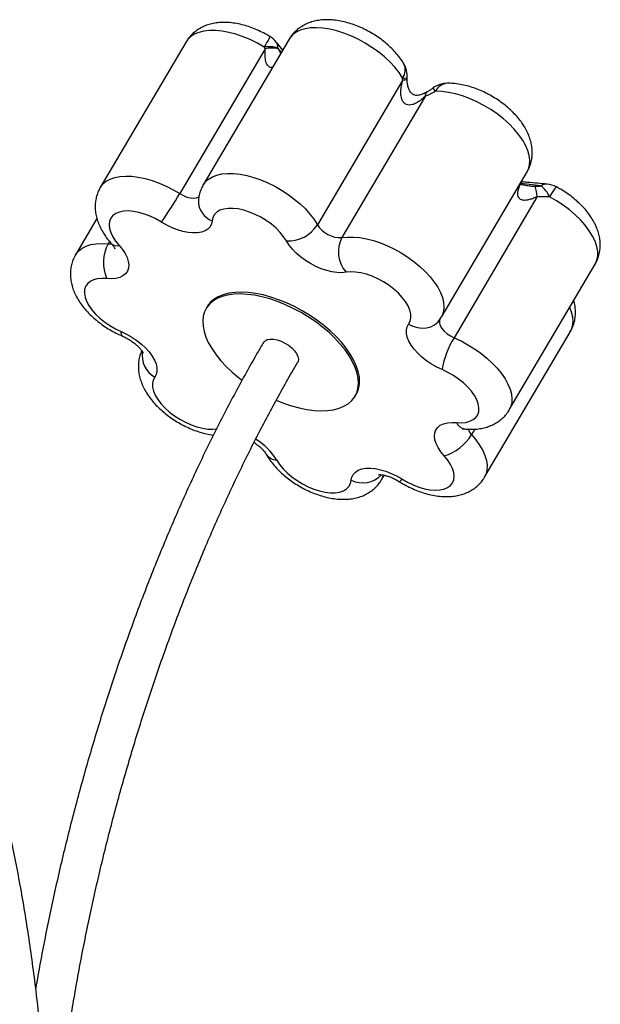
# Paper-space layout '_Trimétrica' of a CAD drawing. Header units: millimetres. Extents: x -1089 to -593, y -1273 to 29.
# Tile 6 of 6: x -828 to -593, y -370 to 29. Entities that reach past the tile are written whole.
import ezdxf

# ---------------------------------------------------------------- set-up
doc = ezdxf.new("R2010")
doc.units = ezdxf.units.MM

psp = doc.layouts.new('_Trimétrica')

# ---------------------------------------------------------------- linework, layer by layer
at = {"color": 7, "linetype": 'Continuous', "lineweight": 25}
for p, q in [((-719.22, 21.01), (-753.98, -37.97)), ((-760.94, 19.92), (-795.7, -39.05)), ((-728.93, 17.1), (-763.49, -41.54)), ((-673.26, 4.49), (-707.82, -54.15)), ((-671.43, 4.94), (-671.4, 5.55)), ((-664.22, -2.25), (-697.88, -59.37)), ((-657.63, -91.62), (-622.88, -32.65)), ((-623.58, -38.15), (-623.38, -38.18)), ((-618.82, -42.76), (-652.48, -99.88)), ((-797.06, -51.59), (-805.74, -66.32)), ((-630.11, -129.1), (-595.36, -70.13)), ((-752.42, -87.31), (-752.86, -88.05)), ((-658.5, -92.92), (-657.66, -91.62)), ((-640.15, -156.37), (-605.4, -97.4)), ((-692.55, -123.59), (-692.12, -122.85)), ((-681.87, -157.46), (-680.75, -155.55))]:
    psp.add_line(p, q, dxfattribs=at)
at = {"color": 8, "linetype": 'Continuous', "lineweight": 25}
for p, q in [((-722.37, 15.66), (-723.87, 17.38)), ((-723.7, 17.04), (-722.62, 15.25)), ((-617.32, -38.41), (-625.29, -37.44)), ((-791.92, -60.91), (-792.47, -61.84)), ((-644.12, -136.91), (-645.42, -139.12))]:
    psp.add_line(p, q, dxfattribs=at)
at = {"color": 8, "linetype": 'Continuous', "lineweight": 25, "flags": 128}
for points in [[(-729.3, 17.79), (-732.11, 19.39), (-734.99, 20.8), (-737.9, 22.01), (-740.8, 23), (-743.65, 23.75), (-746.41, 24.26), (-749.05, 24.51), (-751.52, 24.51), (-753.8, 24.25), (-755.85, 23.74), (-757.64, 22.98), (-759.15, 21.99), (-760.35, 20.78), (-760.94, 19.92)], [(-673.32, 5.27), (-674.76, 7.46), (-676.49, 9.63), (-678.48, 11.77), (-680.7, 13.85), (-683.13, 15.83), (-685.74, 17.69), (-688.47, 19.4), (-691.31, 20.95), (-694.2, 22.3), (-697.11, 23.44), (-700, 24.35), (-702.83, 25.03), (-705.55, 25.45), (-708.14, 25.62), (-710.56, 25.54), (-712.76, 25.2), (-714.73, 24.61), (-716.43, 23.77), (-717.85, 22.71), (-718.96, 21.43), (-719.22, 21.01)], [(-622.88, -32.65), (-622.34, -31.53), (-621.91, -29.87), (-621.81, -28.05), (-622.06, -26.1), (-622.64, -24.05), (-623.56, -21.93), (-624.79, -19.76), (-626.33, -17.57), (-628.14, -15.41), (-630.21, -13.28), (-632.5, -11.23), (-634.99, -9.29), (-637.64, -7.47), (-640.41, -5.81), (-643.27, -4.33), (-646.17, -3.04), (-649.08, -1.98), (-651.95, -1.14), (-654.75, -0.54), (-657.44, -0.2), (-659.98, -0.11)], [(-795.7, -39.05), (-795.62, -38.93), (-794.6, -37.63), (-793.29, -36.53), (-791.68, -35.65), (-789.82, -35.01), (-787.72, -34.6), (-785.41, -34.44), (-782.93, -34.52), (-780.29, -34.85), (-777.55, -35.43), (-774.73, -36.23), (-771.88, -37.26), (-769.03, -38.5), (-766.22, -39.94), (-763.49, -41.54)], [(-753.98, -37.97), (-753.1, -36.78), (-751.84, -35.64), (-750.3, -34.72), (-748.48, -34.03), (-746.43, -33.57), (-744.16, -33.36), (-741.7, -33.4), (-739.09, -33.68), (-736.37, -34.21), (-733.56, -34.97), (-730.72, -35.96), (-727.86, -37.16), (-725.04, -38.56), (-722.29, -40.13), (-719.64, -41.86), (-717.14, -43.73), (-714.81, -45.7), (-712.68, -47.76), (-710.8, -49.87), (-709.16, -52.01), (-707.82, -54.15)], [(-611, -38.83), (-611.04, -38.83), (-611.29, -39.01), (-611.71, -39.52), (-612.28, -40.34), (-612.99, -41.45), (-613.8, -42.79)], [(-763.49, -41.54), (-762.06, -42.33), (-760.59, -42.91), (-759.16, -43.25), (-757.84, -43.35), (-756.72, -43.19), (-755.85, -42.78), (-755.63, -42.6)], [(-595.36, -70.13), (-595.31, -70.04), (-594.64, -68.49), (-594.32, -66.78), (-594.33, -64.92), (-594.69, -62.93), (-595.38, -60.85), (-596.4, -58.71), (-597.73, -56.54), (-599.36, -54.35), (-601.26, -52.2), (-603.4, -50.09), (-605.76, -48.08), (-608.3, -46.17), (-611, -44.4), (-613.8, -42.79)], [(-697.88, -59.37), (-695.65, -59.12), (-693.23, -59.11), (-690.65, -59.34), (-687.94, -59.82), (-685.15, -60.54), (-682.31, -61.48), (-679.45, -62.64), (-676.62, -64), (-673.85, -65.55), (-671.18, -67.25), (-668.65, -69.09), (-666.28, -71.05), (-664.12, -73.09), (-662.18, -75.19), (-660.5, -77.33), (-659.09, -79.47), (-657.98, -81.59), (-657.18, -83.65), (-656.71, -85.64), (-656.56, -87.52), (-656.74, -89.27), (-657.24, -90.86), (-657.63, -91.62)], [(-805.74, -66.32), (-805.49, -65.93), (-804.41, -64.67), (-803.04, -63.61), (-801.38, -62.78), (-799.47, -62.18), (-797.33, -61.82), (-794.98, -61.7), (-792.47, -61.84)], [(-792.47, -61.84), (-791.21, -61.84), (-791.05, -61.82)], [(-605.4, -97.4), (-605.1, -96.83), (-604.54, -95.23), (-604.32, -93.46), (-604.45, -91.56), (-604.91, -89.54), (-605.65, -87.59)], [(-670.87, -94.33), (-669.14, -95.23), (-667.3, -95.81), (-665.44, -96.04), (-663.62, -95.93), (-661.91, -95.48), (-660.37, -94.69), (-659.08, -93.61), (-658.49, -92.92)], [(-658.18, -92.44), (-658.41, -93.05), (-658.41, -93.99), (-658.07, -95.04), (-657.41, -96.14), (-656.46, -97.23), (-655.28, -98.25), (-653.93, -99.15), (-652.48, -99.88)], [(-652.48, -99.88), (-649.64, -101.2), (-646.86, -102.71), (-644.17, -104.39), (-641.61, -106.2), (-639.21, -108.14), (-637, -110.17), (-635.02, -112.26), (-633.28, -114.39), (-631.82, -116.54), (-630.65, -118.66), (-629.79, -120.74), (-629.25, -122.74), (-629.04, -124.64), (-629.15, -126.42), (-629.6, -128.04), (-630.11, -129.1)], [(-645.42, -139.12), (-643.64, -141.25), (-642.12, -143.39), (-640.9, -145.52), (-639.97, -147.61), (-639.37, -149.63), (-639.09, -151.55), (-639.15, -153.35), (-639.52, -155.01), (-640.15, -156.37)]]:
    psp.add_lwpolyline(points, dxfattribs=at)
at = {"color": 7, "linetype": 'Continuous', "lineweight": 25, "flags": 128}
for points in [[(-720.33, -60.72), (-721.46, -58.98), (-722.88, -57.24), (-724.55, -55.55), (-726.44, -53.95), (-728.5, -52.46), (-730.7, -51.11), (-732.99, -49.95), (-735.31, -48.99), (-737.61, -48.25), (-739.86, -47.75), (-741.98, -47.5), (-743.95, -47.51), (-745.72, -47.78), (-747.24, -48.29), (-748.5, -49.04), (-749.45, -50.02), (-750.08, -51.2), (-750.37, -52.55)], [(-770.93, -53.09), (-773.16, -51.8), (-775.46, -50.7), (-777.78, -49.81), (-780.08, -49.15), (-782.28, -48.73), (-784.37, -48.57), (-786.27, -48.66), (-787.96, -49.01), (-789.4, -49.6), (-790.56, -50.43), (-791.41, -51.47), (-791.93, -52.71), (-792.11, -54.11), (-791.95, -55.65), (-791.46, -57.3), (-790.63, -59.01), (-789.49, -60.75), (-788.07, -62.48)], [(-750.37, -52.55), (-750.64, -53.83), (-751.23, -54.96), (-752.11, -55.89), (-753.27, -56.63), (-754.69, -57.14), (-756.33, -57.42), (-758.17, -57.47), (-760.16, -57.28), (-762.26, -56.86), (-764.44, -56.21), (-766.63, -55.36), (-768.81, -54.31), (-770.93, -53.09)], [(-788.07, -62.48), (-786.73, -64.12), (-785.64, -65.77), (-784.84, -67.39), (-784.34, -68.96), (-784.15, -70.43), (-784.28, -71.78), (-784.72, -72.98), (-785.47, -74), (-786.5, -74.83), (-787.8, -75.45), (-789.35, -75.84), (-791.1, -76), (-793.02, -75.92)], [(-696.21, -73.39), (-697.94, -73.57), (-699.85, -73.51), (-701.9, -73.21), (-704.04, -72.68), (-706.24, -71.94), (-708.43, -70.99), (-710.59, -69.86), (-712.65, -68.56), (-714.59, -67.14), (-716.37, -65.61), (-717.93, -64.01), (-719.26, -62.36), (-720.33, -60.72)], [(-670.87, -94.33), (-670.23, -93.16), (-669.93, -91.81), (-669.97, -90.31), (-670.35, -88.7), (-671.07, -87.01), (-672.1, -85.28), (-673.42, -83.54), (-675.01, -81.83), (-676.84, -80.19), (-678.85, -78.66), (-681.01, -77.27), (-683.27, -76.04), (-685.59, -75.01), (-687.91, -74.2), (-690.17, -73.62), (-692.34, -73.29), (-694.37, -73.21), (-696.21, -73.39)], [(-793.02, -75.92), (-795.05, -75.84), (-796.89, -76.01), (-798.5, -76.44), (-799.85, -77.11), (-800.91, -78.02), (-801.65, -79.13), (-802.07, -80.42), (-802.14, -81.87), (-801.87, -83.45), (-801.26, -85.12), (-800.33, -86.84), (-799.1, -88.59), (-797.59, -90.31), (-795.84, -91.97), (-793.89, -93.54), (-791.77, -94.99), (-789.53, -96.27), (-787.23, -97.37)], [(-691.75, -114.23), (-692.51, -111.95), (-693.58, -109.61), (-694.95, -107.23), (-696.61, -104.84), (-698.53, -102.45), (-700.71, -100.1), (-703.1, -97.81), (-705.7, -95.6), (-708.47, -93.49), (-711.39, -91.51), (-714.43, -89.68), (-717.55, -88.02), (-720.72, -86.53), (-723.91, -85.25), (-727.1, -84.17), (-730.23, -83.32), (-733.29, -82.7), (-736.24, -82.32), (-739.05, -82.17), (-741.69, -82.27), (-744.14, -82.61), (-746.37, -83.19), (-748.36, -84.01), (-750.08, -85.04), (-751.52, -86.29), (-752.66, -87.74), (-753.5, -89.37), (-754.02, -91.18), (-754.23, -93.13), (-754.1, -95.22), (-753.66, -97.41), (-752.9, -99.69), (-751.82, -102.03), (-750.45, -104.41), (-748.8, -106.81), (-746.87, -109.19), (-744.7, -111.54), (-742.3, -113.83), (-739.7, -116.04), (-738.31, -117.13)], [(-691.31, -113.5), (-692.08, -111.22), (-693.15, -108.88), (-694.52, -106.49), (-696.18, -104.1), (-698.1, -101.71), (-700.27, -99.36), (-702.67, -97.07), (-705.27, -94.86), (-708.04, -92.76), (-710.96, -90.78), (-713.99, -88.95), (-717.11, -87.28), (-720.29, -85.8), (-723.48, -84.51), (-726.66, -83.44), (-729.8, -82.58), (-732.86, -81.96), (-735.8, -81.58), (-738.62, -81.44), (-741.26, -81.54), (-743.71, -81.88), (-745.94, -82.46), (-747.92, -83.27), (-749.64, -84.3), (-751.08, -85.55), (-752.23, -87), (-752.42, -87.31)], [(-657.31, -112.8), (-659.49, -111.77), (-661.61, -110.56), (-663.62, -109.2), (-665.49, -107.72), (-667.17, -106.15), (-668.63, -104.53), (-669.85, -102.88), (-670.78, -101.24), (-671.42, -99.64), (-671.75, -98.13), (-671.77, -96.72), (-671.48, -95.44), (-670.87, -94.33)], [(-787.23, -97.37), (-785.05, -98.4), (-782.93, -99.61), (-780.91, -100.97), (-779.05, -102.45), (-777.36, -104.02), (-775.9, -105.64), (-774.69, -107.29), (-773.76, -108.93), (-773.12, -110.52), (-772.78, -112.04), (-772.76, -113.45), (-773.06, -114.72), (-773.67, -115.83)], [(-729.6, -101.76), (-729.59, -101.76), (-728.98, -101.09), (-728.07, -100.64), (-726.91, -100.43), (-725.56, -100.47), (-724.07, -100.77)], [(-724.07, -100.77), (-722.51, -101.3), (-720.97, -102.04), (-719.51, -102.96), (-718.19, -104.02), (-717.09, -105.15), (-716.25, -106.32), (-715.71, -107.47), (-715.5, -108.54), (-715.63, -109.48), (-715.81, -109.88)], [(-724.46, -125.2), (-721.49, -126.39), (-718.31, -127.47), (-715.18, -128.32), (-712.12, -128.94), (-709.17, -129.33), (-706.36, -129.47), (-703.71, -129.37), (-701.26, -129.03), (-699.04, -128.45), (-697.05, -127.64), (-695.33, -126.6), (-693.89, -125.35), (-692.74, -123.9), (-691.9, -122.27), (-691.38, -120.47), (-691.18, -118.51), (-691.3, -116.43), (-691.75, -114.23)], [(-651.52, -134.25), (-649.49, -134.33), (-647.65, -134.15), (-646.03, -133.73), (-644.68, -133.05), (-643.63, -132.15), (-642.88, -131.04), (-642.47, -129.75), (-642.4, -128.3), (-642.67, -126.72), (-643.28, -125.05), (-644.21, -123.32), (-645.44, -121.58), (-646.95, -119.86), (-648.7, -118.2), (-650.65, -116.63), (-652.77, -115.18), (-655, -113.9), (-657.31, -112.8)], [(-773.67, -115.83), (-774.3, -117.01), (-774.61, -118.36), (-774.56, -119.85), (-774.18, -121.47), (-773.47, -123.16), (-772.44, -124.89), (-771.11, -126.63), (-769.52, -128.34), (-767.7, -129.98), (-765.69, -131.51), (-763.53, -132.9), (-761.26, -134.13), (-758.95, -135.16), (-756.63, -135.97), (-754.36, -136.55), (-752.19, -136.88), (-750.17, -136.95), (-748.33, -136.77)], [(-656.46, -147.69), (-657.81, -146.05), (-658.9, -144.4), (-659.7, -142.78), (-660.2, -141.21), (-660.39, -139.74), (-660.26, -138.39), (-659.82, -137.19), (-659.07, -136.17), (-658.04, -135.34), (-656.73, -134.72), (-655.19, -134.33), (-653.44, -134.17), (-651.52, -134.25)], [(-724.21, -149.45), (-723.08, -151.19), (-721.66, -152.93), (-719.99, -154.61), (-718.1, -156.22), (-716.04, -157.71), (-713.84, -159.05), (-711.55, -160.22), (-709.23, -161.18), (-706.92, -161.92), (-704.68, -162.42), (-702.55, -162.66), (-700.59, -162.66), (-698.82, -162.39), (-697.29, -161.88), (-696.04, -161.12), (-695.09, -160.15), (-694.46, -158.97), (-694.17, -157.62)], [(-673.61, -157.08), (-671.38, -158.37), (-669.07, -159.47), (-666.75, -160.36), (-664.46, -161.02), (-662.25, -161.44), (-660.17, -161.6), (-658.26, -161.51), (-656.57, -161.16), (-655.13, -160.57), (-653.98, -159.74), (-653.13, -158.7), (-652.61, -157.46), (-652.43, -156.05), (-652.58, -154.51), (-653.08, -152.87), (-653.91, -151.16), (-655.04, -149.42), (-656.46, -147.69)], [(-694.17, -157.62), (-693.89, -156.33), (-693.31, -155.21), (-692.43, -154.28), (-691.26, -153.54), (-689.85, -153.03), (-688.2, -152.75), (-686.37, -152.7), (-684.38, -152.89), (-682.28, -153.31), (-680.1, -153.95), (-677.9, -154.81), (-675.72, -155.86), (-673.61, -157.08)]]:
    psp.add_lwpolyline(points, dxfattribs=at)
at = {"color": 8, "linetype": 'Continuous', "lineweight": 25}
for centre, radius, start, end in [((-754.45, 34.34), 30.1, 326.6449, 335.8448), ((-726.95, 17.94), 3.13, 349.7582, 37.0143), ((-677.71, 8.57), 5.49, 323.0831, 26.4315), ((-672.68, 14.37), 9.11, 265.9675, 277.9877), ((-673.08, 7.68), 3.2, 266.7539, 300.8854), ((-697.65, -27.22), 46.42, 35.7419, 37.8023), ((-654.78, -2.61), 5.77, 94.7521, 154.2657), ((-662.14, -2.02), 2.09, 128.4269, 186.3534), ((-615.09, -41.5), 3.82, 85.7811, 125.8971), ((-747.48, -44.55), 8.51, 178.4607, 250.1485), ((-789.05, -59.55), 3.09, 227.3412, 288.3742), ((-785.54, -97.95), 1.79, 161.1117, 223.8498), ((-768.47, -106.93), 10.31, 172.3921, 239.7269), ((-647.43, -132.41), 4.48, 204.2755, 260.7341), ((-640.84, -134.66), 6.4, 200.5791, 224.2357), ((-746.02, -163.05), 25.7, 31.9291, 59.1279), ((-724.07, -144.1), 5.35, 212.608, 268.5133), ((-689.57, -147.61), 11.01, 245.3065, 314.6803), ((-688.39, -153.63), 7.56, 329.5858, 345.3825), ((-676.36, -155.61), 3.12, 304.6669, 331.872)]:
    psp.add_arc(centre, radius, start, end, dxfattribs=at)
at = {"color": 7, "linetype": 'Continuous', "lineweight": 25}
for centre, radius, start, end in [((-732.19, 13.48), 10, 39.3057, 58.579), ((-727.43, 6.29), 11.65, 72.2236, 99.2486), ((-726.43, 5.9), 11.48, 76.2329, 102.5494), ((-681.4, 5.92), 10, 356.6863, 30.6656), ((-655.1, -6.86), 10, 90.9051, 125.9718), ((-635.6, -44.07), 16.83, 4.4669, 19.193), ((-623.67, -47.12), 10.77, 23.6547, 53.916), ((-615.71, -47.66), 10, 61.9383, 84.8112), ((-901.2, 39.07), 159.57, 324.7223, 329.6556), ((-719.73, -46.64), 14.09, 267.5749, 327.7733), ((-698.39, -48.28), 11.1, 211.9238, 272.6263), ((-686.75, -65.15), 12.54, 152.5491, 221.083), ((-779.1, -69.42), 15.36, 150.4411, 205.0452), ((-620.4, -119.22), 37.47, 148.9181, 170.1289), ((-702.8, -117.23), 12.08, 332.2289, 17.9833), ((-661.67, -129.58), 18.85, 286.0366, 329.5715)]:
    psp.add_arc(centre, radius, start, end, dxfattribs=at)
for points, knots in [([(-672.8, 11.02), (-673.07, 11.46), (-673.81, 12.67), (-675.24, 14.57), (-677.11, 16.68), (-679.19, 18.66), (-681.43, 20.52), (-683.81, 22.22), (-686.3, 23.76), (-688.89, 25.13), (-691.55, 26.32), (-694.27, 27.3), (-697.04, 28.08), (-699.85, 28.62), (-702.67, 28.89), (-705.36, 28.87), (-707.86, 28.57), (-710.11, 28.03), (-712.2, 27.25), (-714.1, 26.24), (-715.82, 25.03), (-717.37, 23.57), (-718.51, 22.21), (-719.03, 21.27), (-719.19, 20.98)], [0, 0, 0, 0, 0.029034, 0.079561, 0.129982, 0.180102, 0.22979, 0.279125, 0.328278, 0.377456, 0.426833, 0.476624, 0.527071, 0.578405, 0.630761, 0.683998, 0.730642, 0.77531, 0.818074, 0.859288, 0.899365, 0.938691, 0.981108, 1, 1, 1, 1]), ([(-726.98, 22.02), (-727.44, 22.29), (-728.73, 23.06), (-730.94, 24.2), (-733.61, 25.37), (-736.34, 26.33), (-739.12, 27.07), (-741.93, 27.58), (-744.75, 27.82), (-747.43, 27.76), (-749.91, 27.42), (-752.14, 26.84), (-754.2, 26.03), (-756.08, 24.99), (-757.83, 23.71), (-759.38, 22.15), (-760.43, 20.84), (-760.85, 20.05), (-760.92, 19.91)], [0, 0, 0, 0, 0.038861, 0.109928, 0.181331, 0.253375, 0.326413, 0.400769, 0.476603, 0.553632, 0.620634, 0.684758, 0.746189, 0.805466, 0.863184, 0.926121, 0.987115, 1, 1, 1, 1]), ([(-721.82, 16.61), (-722.53, 17.48), (-723.42, 18.54), (-724.29, 19.62), (-724.46, 19.82)], [0, 0, 0, 0, 0.809396, 1, 1, 1, 1]), ([(-664.22, -2.25), (-664.82, -2.8), (-665.44, -3.33), (-666.76, -4.29), (-667.45, -4.72), (-668.57, -5.23), (-668.95, -5.37), (-669.74, -5.58), (-670.14, -5.65), (-670.97, -5.66), (-671.37, -5.6), (-671.95, -5.38), (-672.13, -5.28), (-672.48, -5.05), (-672.63, -4.91), (-672.91, -4.62), (-673.04, -4.46), (-673.26, -4.12), (-673.36, -3.94), (-673.53, -3.57), (-673.6, -3.38), (-673.72, -3), (-673.77, -2.8), (-673.9, -2.21), (-673.96, -1.82), (-674.02, -1.02), (-674.03, -0.62), (-673.99, 0.59), (-673.9, 1.38), (-673.64, 2.95), (-673.47, 3.72), (-673.26, 4.49)], [0, 0, 0, 0, 0.125, 0.125, 0.25, 0.25, 0.3125, 0.3125, 0.375, 0.375, 0.4375, 0.4375, 0.46875, 0.46875, 0.5, 0.5, 0.53125, 0.53125, 0.5625, 0.5625, 0.59375, 0.59375, 0.625, 0.625, 0.6875, 0.6875, 0.75, 0.75, 0.875, 0.875, 1, 1, 1, 1]), ([(-663.45, -0.37), (-663.55, -0.44), (-664.14, -0.83), (-665.27, -1.34), (-666.7, -1.74), (-667.88, -1.8), (-668.7, -1.64), (-669.37, -1.3), (-669.96, -0.76), (-670.52, 0.07), (-671.04, 1.27), (-671.37, 2.85), (-671.49, 4.12), (-671.43, 4.84), (-671.42, 4.93)], [0, 0, 0, 0, 0.031564, 0.178093, 0.303354, 0.400358, 0.475151, 0.522481, 0.574015, 0.638743, 0.731651, 0.847937, 0.981086, 1, 1, 1, 1]), ([(-660.98, 1.23), (-661.02, 1.2), (-661.42, 0.91), (-662.26, 0.35), (-663.03, -0.13), (-663.44, -0.38)], [0, 0, 0, 0, 0.049495, 0.491634, 1, 1, 1, 1]), ([(-622.91, -32.64), (-622.72, -32.31), (-622.15, -31.38), (-621.51, -29.69), (-620.99, -27.63), (-620.77, -25.52), (-620.83, -23.38), (-621.17, -21.21), (-621.78, -19.01), (-622.68, -16.8), (-623.87, -14.57), (-625.35, -12.35), (-627.1, -10.2), (-629.07, -8.14), (-631.22, -6.22), (-633.52, -4.43), (-635.96, -2.8), (-638.49, -1.33), (-641.12, -0.05), (-643.81, 1.05), (-646.56, 1.95), (-649.34, 2.62), (-652.08, 3.03), (-654.05, 3.15), (-655.08, 3.14), (-655.26, 3.14)], [0, 0, 0, 0, 0.021213, 0.061023, 0.100476, 0.140027, 0.180167, 0.221406, 0.264241, 0.30905, 0.355904, 0.404395, 0.453735, 0.50299, 0.551857, 0.600319, 0.648504, 0.6966, 0.744808, 0.793291, 0.842285, 0.892029, 0.942719, 0.990312, 1, 1, 1, 1]), ([(-659.98, -0.11), (-660.72, -0.51), (-661.44, -0.88), (-662.86, -1.59), (-663.55, -1.92), (-664.22, -2.25)], [0, 0, 0, 0, 0.5, 0.5, 1, 1, 1, 1]), ([(-625.36, -38.09), (-625.36, -38.1), (-625.35, -38.12), (-625.37, -37.93), (-625.31, -37.46), (-625.1, -36.72), (-624.83, -36.01), (-624.59, -35.57), (-624.55, -35.48)], [0, 0, 0, 0, 0.026106, 0.221582, 0.429814, 0.668023, 0.936242, 1, 1, 1, 1]), ([(-795.66, -39.07), (-795.85, -39.37), (-796.41, -40.28), (-797.05, -41.95), (-797.57, -44), (-797.8, -46.11), (-797.75, -48.25), (-797.42, -50.42), (-796.82, -52.61), (-795.93, -54.83), (-794.75, -57.06), (-793.29, -59.25), (-792.03, -60.82), (-791.29, -61.66), (-791.14, -61.82)], [0, 0, 0, 0, 0.042806, 0.12914, 0.214641, 0.300322, 0.387239, 0.476501, 0.569188, 0.666132, 0.767517, 0.872497, 0.975601, 1, 1, 1, 1]), ([(-753.95, -37.99), (-754.08, -38.2), (-754.61, -39.01), (-755.23, -40.58), (-755.77, -42.49), (-755.92, -43.75), (-755.99, -44.32)], [0, 0, 0, 0, 0.1115542, 0.4300144, 0.7450366, 1, 1, 1, 1]), ([(-623.59, -38.21), (-623.87, -38.17), (-624.46, -38.07), (-625.1, -37.86), (-625.33, -37.75), (-625.42, -37.7)], [0, 0, 0, 0, 0.347979, 0.751794, 1, 1, 1, 1]), ([(-614.81, -37.69), (-617.44, -37.46), (-620.86, -37.16), (-624.3, -36.81), (-625.09, -36.74)], [0, 0, 0, 0, 0.769962, 1, 1, 1, 1]), ([(-619.7, -38.53), (-619.31, -38.54), (-618.92, -38.55), (-618.13, -38.51), (-617.73, -38.48), (-617.32, -38.41)], [0, 0, 0, 0, 0.5, 0.5, 1, 1, 1, 1]), ([(-595.36, -70.09), (-595.06, -69.55), (-594.41, -68.39), (-593.77, -66.45), (-593.36, -64.37), (-593.24, -62.25), (-593.4, -60.1), (-593.83, -57.92), (-594.54, -55.72), (-595.54, -53.49), (-596.84, -51.27), (-598.41, -49.07), (-600.24, -46.95), (-602.28, -44.93), (-604.48, -43.05), (-606.84, -41.32), (-609.03, -39.92), (-610.44, -39.14), (-611, -38.83)], [0, 0, 0, 0, 0.049323, 0.106265, 0.162908, 0.219935, 0.27806, 0.338022, 0.400496, 0.465908, 0.534135, 0.604356, 0.675276, 0.745857, 0.815836, 0.885284, 0.954421, 1, 1, 1, 1]), ([(-613.8, -42.79), (-614.62, -42.88), (-615.45, -42.91), (-617.12, -42.88), (-617.97, -42.83), (-618.82, -42.76)], [0, 0, 0, 0, 0.5, 0.5, 1, 1, 1, 1]), ([(-791.14, -61.82), (-791.01, -61.97), (-790.62, -62.41), (-790.16, -63.04), (-789.84, -63.58), (-789.73, -63.86), (-789.74, -63.82), (-789.74, -63.81)], [0, 0, 0, 0, 0.140079, 0.397379, 0.648938, 0.897392, 1, 1, 1, 1]), ([(-805.7, -66.34), (-805.92, -66.7), (-806.5, -67.66), (-807.15, -69.39), (-807.64, -71.46), (-807.85, -73.57), (-807.77, -75.71), (-807.42, -77.88), (-806.79, -80.08), (-805.88, -82.3), (-804.67, -84.53), (-803.17, -86.74), (-801.42, -88.89), (-799.44, -90.94), (-797.28, -92.86), (-794.96, -94.63), (-792.53, -96.26), (-790.03, -97.69), (-788.11, -98.63), (-787.05, -99.09), (-786.83, -99.19)], [0, 0, 0, 0, 0.030755, 0.083329, 0.135447, 0.18773, 0.240825, 0.29541, 0.352137, 0.411489, 0.473531, 0.537689, 0.6029, 0.667956, 0.73249, 0.796495, 0.860147, 0.923695, 0.984048, 1, 1, 1, 1]), ([(-605.42, -97.39), (-605.14, -96.89), (-604.51, -95.78), (-603.86, -93.9), (-603.42, -91.83), (-603.28, -89.71), (-603.42, -87.56), (-603.69, -85.93), (-603.97, -85.04), (-604.03, -84.85)], [0, 0, 0, 0, 0.12959, 0.292468, 0.454324, 0.617102, 0.782839, 0.953638, 1, 1, 1, 1]), ([(-786.83, -99.19), (-786.58, -99.3), (-785.85, -99.62), (-784.62, -100.26), (-783.19, -101.14), (-781.88, -102.1), (-780.72, -103.08), (-779.77, -104.03), (-779.06, -104.88), (-778.59, -105.58), (-778.36, -106), (-778.3, -106.19), (-778.32, -106.14), (-778.32, -106.14)], [0, 0, 0, 0, 0.055757, 0.165216, 0.27551, 0.385752, 0.494542, 0.600894, 0.704114, 0.804083, 0.901655, 0.999057, 1, 1, 1, 1]), ([(-729.6, -101.76), (-730.4, -103.13), (-732.73, -107.11), (-736.54, -113.85), (-741.01, -122.03), (-745.41, -130.39), (-749.74, -138.92), (-753.99, -147.61), (-758.17, -156.46), (-762.26, -165.45), (-766.26, -174.58), (-770.17, -183.84), (-774, -193.23), (-777.72, -202.73), (-781.34, -212.34), (-784.87, -222.04), (-788.28, -231.83), (-791.59, -241.7), (-794.78, -251.65), (-797.87, -261.65), (-800.83, -271.71), (-803.67, -281.81), (-806.4, -291.95), (-808.99, -302.12), (-811.46, -312.3), (-813.8, -322.49), (-816.01, -332.68), (-818.09, -342.87), (-820.02, -353.02), (-821.26, -359.83), (-821.82, -363.24), (-821.83, -363.28)], [0, 0, 0, 0, 0.0191355, 0.0555411, 0.0919339, 0.128313, 0.1646797, 0.2010348, 0.2373795, 0.2737146, 0.3100411, 0.3463597, 0.3826714, 0.4189768, 0.4552767, 0.4915719, 0.5278629, 0.5641505, 0.6004353, 0.6367179, 0.672999, 0.709279, 0.7455587, 0.7818386, 0.8181191, 0.8544007, 0.8906842, 0.9269701, 0.9632591, 0.9995517, 1, 1, 1, 1]), ([(-778.88, -105.17), (-779.04, -105.48), (-779.5, -106.44), (-779.96, -108.16), (-780.28, -110.25), (-780.31, -112.38), (-780.06, -114.54), (-779.54, -116.73), (-778.73, -118.94), (-777.64, -121.17), (-776.25, -123.39), (-774.58, -125.57), (-772.68, -127.66), (-770.59, -129.63), (-768.33, -131.46), (-765.93, -133.14), (-763.43, -134.66), (-760.83, -136.01), (-758.16, -137.17), (-755.43, -138.13), (-752.67, -138.89), (-750.84, -139.18), (-749.92, -139.33)], [0, 0, 0, 0, 0.022096, 0.066157, 0.110159, 0.154638, 0.200158, 0.247286, 0.296506, 0.348031, 0.401589, 0.456397, 0.5114, 0.566033, 0.620197, 0.673997, 0.727625, 0.781311, 0.835237, 0.889648, 0.94481, 1, 1, 1, 1]), ([(-815.61, -451.8), (-815.55, -450.47), (-815.35, -446.08), (-814.87, -438.52), (-814.17, -429.12), (-813.31, -419.61), (-812.31, -410.01), (-811.17, -400.32), (-809.89, -390.56), (-808.46, -380.74), (-806.9, -370.86), (-805.2, -360.93), (-803.36, -350.97), (-801.39, -340.98), (-799.29, -330.98), (-797.05, -320.96), (-794.69, -310.95), (-792.2, -300.95), (-789.58, -290.97), (-786.84, -281.02), (-783.99, -271.11), (-781.02, -261.25), (-777.93, -251.45), (-774.74, -241.71), (-771.43, -232.06), (-768.02, -222.49), (-764.52, -213.02), (-760.91, -203.65), (-757.21, -194.39), (-753.42, -185.26), (-749.54, -176.26), (-745.58, -167.4), (-741.55, -158.68), (-737.43, -150.13), (-733.25, -141.74), (-729, -133.52), (-724.69, -125.48), (-720.3, -117.58), (-717.31, -112.46), (-715.81, -109.88)], [0, 0, 0, 0, 0.011953, 0.039344, 0.066744, 0.094152, 0.121568, 0.14899, 0.176419, 0.203854, 0.231293, 0.258737, 0.286185, 0.313636, 0.34109, 0.368547, 0.396005, 0.423464, 0.450925, 0.478386, 0.505847, 0.533307, 0.560766, 0.588224, 0.61568, 0.643133, 0.670583, 0.69803, 0.725472, 0.75291, 0.780343, 0.80777, 0.835191, 0.862604, 0.89001, 0.917407, 0.944795, 0.972173, 1, 1, 1, 1]), ([(-648.16, -136.83), (-647.64, -136.87), (-646.17, -136.99), (-643.9, -136.96), (-641.41, -136.65), (-639.16, -136.1), (-637.08, -135.32), (-635.18, -134.31), (-633.47, -133.09), (-631.93, -131.62), (-630.8, -130.28), (-630.3, -129.36), (-630.15, -129.09)], [0, 0, 0, 0, 0.0730118, 0.2065619, 0.3241434, 0.4367259, 0.5445229, 0.6484356, 0.7495082, 0.8487135, 0.9556726, 1, 1, 1, 1]), ([(-649.18, -136.82), (-649.18, -136.82), (-649.19, -136.82), (-648.88, -136.79), (-648.47, -136.8), (-648.19, -136.83), (-648.16, -136.83)], [0, 0, 0, 0, 0.221398, 0.586204, 0.949736, 1, 1, 1, 1]), ([(-733.5, -142.28), (-733.06, -142.58), (-732.17, -143.19), (-730.99, -144.16), (-730, -145.12), (-729.24, -146), (-728.79, -146.63), (-728.63, -146.9), (-728.57, -147)], [0, 0, 0, 0, 0.182943, 0.37091, 0.554997, 0.733877, 0.907089, 1, 1, 1, 1]), ([(-728.57, -147), (-728.31, -147.45), (-727.59, -148.67), (-726.2, -150.58), (-724.37, -152.71), (-722.34, -154.72), (-720.13, -156.6), (-717.78, -158.34), (-715.31, -159.91), (-712.73, -161.32), (-710.08, -162.54), (-707.37, -163.57), (-704.61, -164.39), (-701.81, -164.98), (-698.99, -165.31), (-696.29, -165.35), (-693.77, -165.11), (-691.47, -164.62), (-689.35, -163.89), (-687.41, -162.94), (-685.64, -161.77), (-684.04, -160.35), (-682.77, -158.91), (-682.14, -157.85), (-681.9, -157.44)], [0, 0, 0, 0, 0.028916, 0.078809, 0.128744, 0.178446, 0.227725, 0.276628, 0.325314, 0.373981, 0.422815, 0.472009, 0.521805, 0.572437, 0.624067, 0.676633, 0.723218, 0.767894, 0.810633, 0.851748, 0.891646, 0.930719, 0.972987, 1, 1, 1, 1]), ([(-683, -155.34), (-683, -155.34), (-683.05, -155.35), (-682.86, -155.31), (-682.4, -155.31), (-681.64, -155.37), (-680.65, -155.55), (-679.46, -155.87), (-678.12, -156.35), (-676.69, -156.98), (-675.5, -157.62), (-674.81, -158.04), (-674.59, -158.18)], [0, 0, 0, 0, 0.015206, 0.12136, 0.227114, 0.335254, 0.447448, 0.56449, 0.686148, 0.81156, 0.93953, 1, 1, 1, 1]), ([(-816.3, -431.2), (-816.46, -427.84), (-816.8, -420.33), (-817.52, -408.87), (-818.41, -396.79), (-819.46, -384.89), (-820.65, -373.17), (-821.99, -361.64), (-823.48, -350.29), (-825.12, -339.14), (-826.9, -328.19), (-828.83, -317.44), (-830.91, -306.91), (-833.13, -296.58), (-835.49, -286.48), (-838, -276.59), (-840.66, -266.93), (-843.45, -257.51), (-846.39, -248.31), (-849.47, -239.36), (-852.69, -230.65), (-856.05, -222.19), (-859.55, -213.98), (-863.19, -206.02), (-866.96, -198.32), (-870.87, -190.89), (-874.91, -183.72), (-879.08, -176.83), (-883.38, -170.21), (-887.82, -163.89), (-891.3, -159.19), (-893.34, -156.69), (-893.81, -156.12)], [0, 0, 0, 0, 0.027778, 0.062054, 0.096336, 0.130627, 0.164925, 0.19923, 0.233544, 0.267867, 0.302198, 0.336539, 0.370888, 0.405246, 0.439614, 0.47399, 0.508375, 0.542767, 0.577167, 0.611574, 0.645985, 0.6804, 0.714815, 0.749228, 0.783635, 0.818031, 0.852413, 0.886773, 0.921106, 0.955404, 0.989659, 1, 1, 1, 1]), ([(-674.59, -158.18), (-674.13, -158.45), (-672.85, -159.24), (-670.65, -160.41), (-667.99, -161.61), (-665.27, -162.61), (-662.51, -163.4), (-659.7, -163.96), (-656.88, -164.25), (-654.19, -164.24), (-651.68, -163.96), (-649.41, -163.43), (-647.32, -162.67), (-645.4, -161.68), (-643.67, -160.49), (-642.1, -159.04), (-640.92, -157.65), (-640.37, -156.68), (-640.19, -156.35)], [0, 0, 0, 0, 0.038348, 0.108439, 0.178815, 0.249758, 0.321617, 0.394722, 0.469278, 0.545123, 0.611811, 0.675699, 0.736846, 0.795743, 0.852979, 0.909108, 0.969704, 1, 1, 1, 1])]:
    psp.add_open_spline(points, degree=3, knots=knots, dxfattribs=at)
for points in [[(-728.93, 17.1), (-729.06, 17.33), (-729.18, 17.56), (-729.3, 17.79)], [(-723.87, 17.38), (-723.82, 17.27), (-723.76, 17.16), (-723.7, 17.04)], [(-673.26, 4.49), (-673.28, 4.75), (-673.3, 5.01), (-673.32, 5.27)]]:
    psp.add_open_spline(points, degree=3, dxfattribs=at)
at = {"color": 8, "linetype": 'Continuous', "lineweight": 25}
for points, knots in [([(-725.84, 9.78), (-725.99, 9.7), (-726.31, 9.55), (-726.9, 9.55), (-727.53, 9.82), (-728.32, 10.74), (-728.83, 12.44), (-729.06, 14.74), (-728.97, 16.31), (-728.93, 17.1)], [0, 0, 0, 0, 0.050145, 0.107736, 0.203595, 0.302003, 0.542733, 0.7691, 1, 1, 1, 1]), ([(-618.82, -42.76), (-619.35, -43), (-620.38, -43.46), (-621.93, -43.98), (-623.54, -44.31), (-624.97, -44.24), (-625.9, -43.69), (-626.4, -43.01), (-626.66, -42.14), (-626.65, -40.51), (-626.04, -38.4), (-625.26, -36.81), (-624.89, -36.06)], [0, 0, 0, 0, 0.110898, 0.214156, 0.319222, 0.440007, 0.508028, 0.548, 0.614532, 0.682834, 0.849915, 1, 1, 1, 1]), ([(-623.38, -38.18), (-622.83, -38.27), (-621.59, -38.49), (-620.38, -38.52), (-619.7, -38.53)], [0, 0, 0, 0, 0.445318, 1, 1, 1, 1])]:
    psp.add_open_spline(points, degree=3, knots=knots, dxfattribs=at)

doc.saveas('drawing.dxf')
